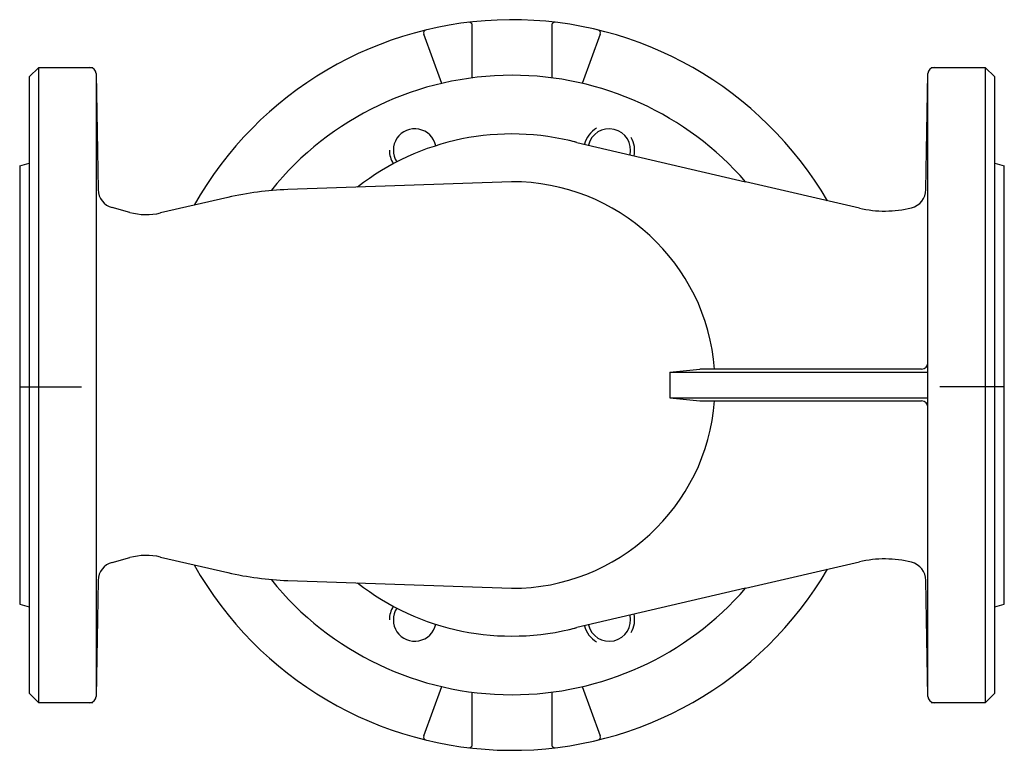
# Model space of a CAD drawing. Extents: x -742 to -432, y -1933 to -1703.
import ezdxf

# ---------------------------------------------------------------- set-up
doc = ezdxf.new("R2010")
doc.units = 0
doc.layers.get('0').update_dxf_attribs({"linetype": 'CONTINUOUS'})

msp = doc.modelspace()

# ---------------------------------------------------------------- linework, layer by layer
at = {"color": 7}
for p, q in [((-599.78, -1720.81), (-599.78, -1704.31)), ((-574.78, -1704.31), (-574.78, -1720.81)), ((-609.41, -1722.55), (-615.05, -1707.05)), ((-559.51, -1707.05), (-565.15, -1722.55)), ((-736.28, -1717.51), (-739.28, -1720.51)), ((-736.28, -1917.51), (-736.28, -1717.51)), ((-736.28, -1717.51), (-719.25, -1717.51)), ((-718.25, -1719.47), (-717.61, -1755.99)), ((-718.25, -1719.47), (-718.25, -1915.54)), ((-456.95, -1755.98), (-456.31, -1719.47)), ((-456.31, -1915.54), (-456.31, -1719.47)), ((-455.31, -1717.51), (-438.28, -1717.51)), ((-438.28, -1717.51), (-438.28, -1917.51)), ((-438.28, -1717.51), (-435.28, -1720.51)), ((-739.28, -1720.51), (-739.28, -1914.51)), ((-435.28, -1914.51), (-435.28, -1720.51)), ((-566.92, -1741.13), (-513.72, -1753.51)), ((-742.28, -1748.51), (-739.28, -1747.7)), ((-435.28, -1747.7), (-432.28, -1748.51)), ((-587.44, -1753.51), (-657.91, -1755.97)), ((-477.92, -1761.84), (-513.72, -1753.51)), ((-676.72, -1758.44), (-697.92, -1763.34)), ((-707.59, -1763.17), (-713.16, -1761.68)), ((-537.61, -1813.51), (-528.1, -1812.51)), ((-458.31, -1812.51), (-528.1, -1812.51)), ((-537.61, -1813.51), (-456.31, -1813.51)), ((-537.61, -1813.51), (-537.61, -1821.51)), ((-537.61, -1821.51), (-456.31, -1821.51)), ((-537.61, -1821.51), (-528.1, -1822.51)), ((-528.1, -1822.51), (-458.31, -1822.51)), ((-713.16, -1873.34), (-707.59, -1871.84)), ((-697.92, -1871.68), (-676.72, -1876.57)), ((-513.72, -1881.51), (-477.92, -1873.18)), ((-717.61, -1879.03), (-718.25, -1915.54)), ((-657.91, -1879.05), (-587.44, -1881.51)), ((-513.72, -1881.51), (-566.92, -1893.88)), ((-456.31, -1915.54), (-456.95, -1879.03)), ((-742.28, -1886.51), (-739.28, -1887.31)), ((-435.28, -1887.31), (-432.28, -1886.51)), ((-615.05, -1927.96), (-609.41, -1912.46)), ((-565.15, -1912.46), (-559.51, -1927.96)), ((-736.28, -1917.51), (-739.28, -1914.51)), ((-599.78, -1930.7), (-599.78, -1914.2)), ((-574.78, -1914.2), (-574.78, -1930.7)), ((-438.28, -1917.51), (-435.28, -1914.51)), ((-719.25, -1917.51), (-736.28, -1917.51)), ((-438.28, -1917.51), (-455.31, -1917.51))]:
    msp.add_line(p, q, dxfattribs=at)
at = {"color": 1}
for p, q in [((-742.28, -1748.51), (-742.28, -1886.51)), ((-432.28, -1886.51), (-432.28, -1748.51)), ((-742.28, -1818.07), (-722.83, -1818.07)), ((-432.28, -1818.07), (-452.58, -1818.07))]:
    msp.add_line(p, q, dxfattribs=at)
at = {"color": 7}
for centre, radius, start, end in [((-587.28, -1817.51), 115, 30.2944, 150.5166), ((-600.78, -1704.31), 1, 0, 96.5694), ((-573.78, -1704.31), 1, 83.4306, 180), ((-614.11, -1706.71), 1, 103.8286, 200), ((-560.45, -1706.71), 1, 340, 76.1714), ((-720.25, -1719.51), 2, 1, 90), ((-587.28, -1817.51), 97.5, 90, 140.9994), ((-587.28, -1817.51), 97.5, 41.0257, 90), ((-454.31, -1719.51), 2, 90, 179), ((-587.28, -1817.51), 79.04, 75.0701, 127.9736), ((-617.89, -1743.6), 6.75, 11.9274, 213.0726), ((-556.67, -1743.6), 8, 120, 166.3654), ((-556.67, -1743.6), 6.75, 347.544, 166.2655), ((-587.28, -1817.51), 79.04, 75.0701, 76.9251), ((-556.67, -1743.6), 8, 347.4441, 30), ((-617.89, -1743.6), 8, 180, 212.2423), ((-587.28, -1817.51), 64, 4.4808, 90.146), ((-711.61, -1755.88), 6, 181, 255), ((-654.45, -1854.91), 99, 92, 103), ((-462.95, -1755.88), 6, 284.0581, 359), ((-702.42, -1743.85), 20, 255, 283), ((-469.99, -1727.75), 35, 256.9047, 284.0581), ((-458.31, -1810.51), 2, 270, 0), ((-587.28, -1817.51), 64, 269.854, 355.5192), ((-458.31, -1824.51), 2, 0, 90), ((-702.42, -1891.16), 20, 77, 105), ((-469.99, -1907.27), 35, 75.9419, 103.0953), ((-711.61, -1879.13), 6, 105, 179), ((-587.28, -1817.51), 115, 209.4834, 329.7056), ((-462.95, -1879.14), 6, 1, 75.9419), ((-654.45, -1780.11), 99, 257, 268), ((-587.28, -1817.51), 97.5, 219.0006, 270), ((-587.28, -1817.51), 79.04, 232.0264, 284.9299), ((-587.28, -1817.51), 97.5, 270, 318.9743), ((-617.89, -1891.42), 8, 147.7577, 180), ((-617.89, -1891.42), 6.75, 146.9274, 348.0726), ((-556.67, -1891.42), 6.75, 193.7345, 12.456), ((-556.67, -1891.42), 8, 330, 12.5559), ((-587.28, -1817.51), 79.04, 283.0749, 284.9299), ((-556.67, -1891.42), 8, 193.6346, 240), ((-720.25, -1915.51), 2, 270, 359), ((-454.31, -1915.51), 2, 181, 270), ((-614.11, -1928.3), 1, 160, 256.1714), ((-560.45, -1928.3), 1, 283.8286, 20), ((-600.78, -1930.7), 1, 263.4306, 0), ((-573.78, -1930.7), 1, 180, 276.5694)]:
    msp.add_arc(centre, radius, start, end, dxfattribs=at)

doc.saveas('drawing.dxf')
